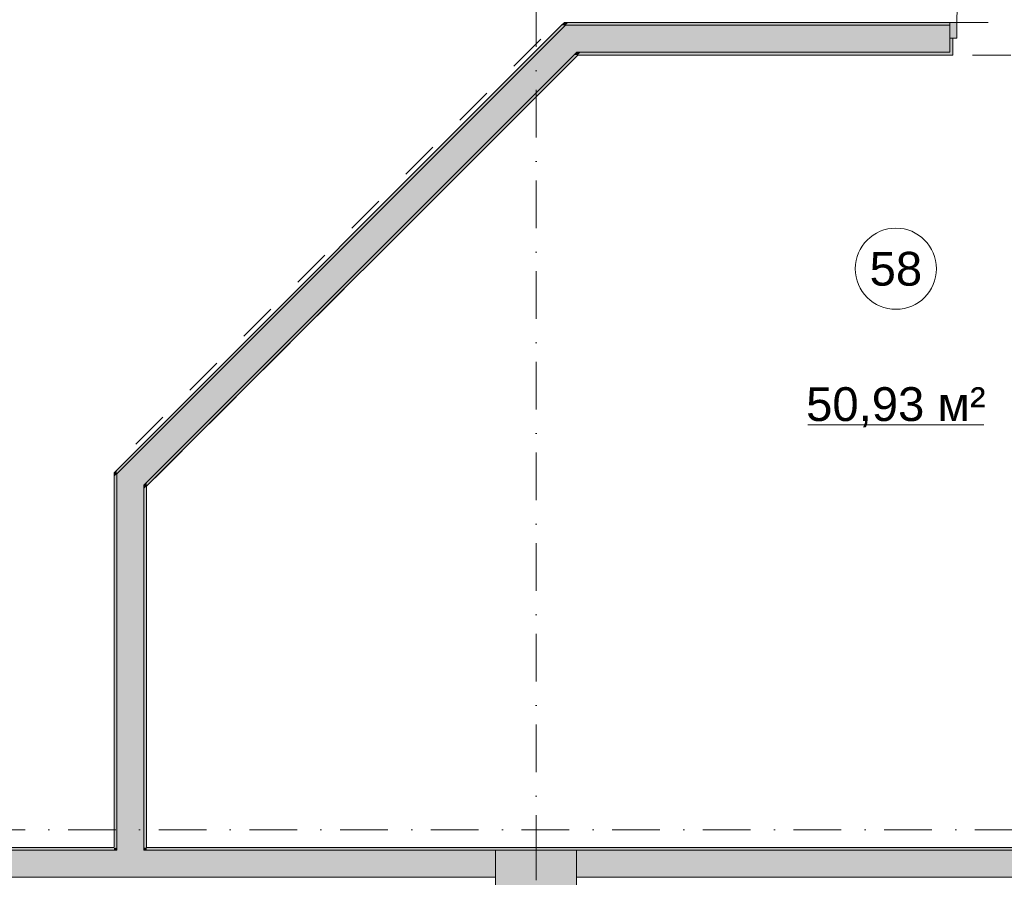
# Model space of a CAD drawing. Header units: millimetres. Extents: x -14761 to 157739, y -22400 to 107990.
# Tile 36 of 256: x 41182 to 48462, y 36100 to 42441. Entities that reach past the tile are written whole.
import ezdxf

# ---------------------------------------------------------------- set-up
doc = ezdxf.new("R2010")
doc.units = ezdxf.units.MM
doc.header["$MEASUREMENT"] = 0
doc.linetypes.add('Штриховая', pattern=[564.444447, 282.222223, -282.222223])
doc.linetypes.add('Штрихпунктирная', pattern=[670.277762, 352.777767, -176.388884, 0, -141.111112])
for name, color, linetype in [('Конструктив - Колонны', 7, 'Continuous'), ('Конструктив - Стены Блок 200 нов', 7, 'Continuous'), ('Элемент Модели - Зона', 7, 'Continuous'), ('Элемент Модели - Оси', 7, 'Continuous')]:
    doc.layers.add(name, color=color, linetype=linetype)
doc.styles.add('СГЕНЕРИР_СТИЛЬ_1', font='txt')

msp = doc.modelspace()

# ---------------------------------------------------------------- hatches: boundary and pattern name
at = {"layer": 'Конструктив - Колонны', "linetype": 'Continuous', "lineweight": 0, "true_color": 0x000000}
msp.add_hatch(color=18, dxfattribs=at).paths.add_polyline_path([(44700, 35700), (45300, 35700), (45300, 36300), (44700, 36300)])
at = {"layer": 'Конструктив - Стены Блок 200 нов', "linetype": 'Continuous', "lineweight": 0, "true_color": 0x000000}
for points in [[(41900.3, 39082.8), (45217.4, 42400), (45189.1, 42400), (41900.3, 39111.1)], [(45217.4, 42400), (45017.4, 42200), (45300.3, 42200)], [(45189.1, 42400), (45217.4, 42400), (45209.1, 42420)], [(45237.4, 42420), (45209.1, 42420), (45217.4, 42400)], [(45217.4, 42400), (48060.4, 42400), (48060.4, 42420), (45237.4, 42420)], [(45500.3, 42400), (45217.4, 42400), (45300.3, 42200)], [(45500.3, 42400), (45300.3, 42200), (48060.4, 42200), (48060.4, 42305), (48060.4, 42400)], [(48060.4, 42305), (48110.4, 42305), (48110.4, 42420), (48060.4, 42420)], [(48060.4, 42180), (48080.4, 42180), (48080.4, 42305), (48060.4, 42305), (48060.4, 42200)], [(42100.3, 39000), (45300.3, 42200), (45017.4, 42200), (42100.3, 39282.8)], [(42120.3, 38991.7), (45308.5, 42180), (45280.3, 42180), (42120.3, 39020)], [(45300.3, 42200), (45280.3, 42180), (45308.5, 42180)], [(45328.5, 42200), (45300.3, 42200), (45308.5, 42180)], [(45328.5, 42200), (45308.5, 42180), (48060.4, 42180), (48060.4, 42200)], [(42100.3, 39282.8), (41900.3, 39082.8), (42100.3, 39000)], [(41900.3, 39111.1), (41880.3, 39091.1), (41900.3, 39082.8)], [(41880.3, 39062.8), (41900.3, 39082.8), (41880.3, 39091.1)], [(41880.3, 39062.8), (41880.3, 36325), (41900.3, 36325), (41900.3, 39082.8)], [(41900.3, 38800), (42100.3, 39000), (41900.3, 39082.8)], [(42120.3, 39020), (42100.3, 39000), (42120.3, 38991.7)], [(41900.3, 38800), (41900.3, 36320), (42100.3, 36320), (42100.3, 39000)], [(42100.3, 38971.7), (42120.3, 38991.7), (42100.3, 39000)], [(42100.3, 38971.7), (42100.3, 36320), (42120.3, 36320), (42120.3, 38991.7)], [(38099.8, 36300), (41880.3, 36300), (41880.3, 36320), (38099.8, 36320)], [(38099.8, 36300), (38099.8, 36290), (38099.8, 36100), (41900.3, 36100), (41900.3, 36300)], [(41880.3, 36300), (41900.3, 36300), (41900.3, 36320), (41880.3, 36320)], [(41900.3, 36300), (42100.3, 36300), (42100.3, 36320), (41900.3, 36320)], [(41900.3, 36100), (42100.3, 36100), (42100.3, 36300), (41900.3, 36300)], [(42100.3, 36300), (42120.3, 36300), (42120.3, 36320), (42100.3, 36320)], [(42100.3, 36300), (42100.3, 36100), (44700, 36100), (44700, 36300)], [(42120.3, 36300), (51680.2, 36300), (51680.2, 36320), (42120.3, 36320)], [(45300, 36300), (45300, 36100), (51700.2, 36100), (51700.2, 36300)]]:
    msp.add_hatch(color=18, dxfattribs=at).paths.add_polyline_path(points)

# ---------------------------------------------------------------- linework, layer by layer
at = {"layer": 'Конструктив - Колонны', "color": 251, "linetype": 'Continuous', "lineweight": 5, "true_color": 0x575757}
msp.add_line((45000, 36080), (45000, 36380), dxfattribs=at)
at = {"layer": 'Конструктив - Колонны', "color": 251, "linetype": 'Continuous', "lineweight": 15, "true_color": 0x575757, "flags": 128}
msp.add_lwpolyline([(44700, 35700), (45300, 35700), (45300, 36300), (44700, 36300)], close=True, dxfattribs=at)
at = {"layer": 'Конструктив - Стены Блок 200 нов', "color": 251, "linetype": 'Continuous', "lineweight": 20, "true_color": 0x575757}
for p, q in [((45217.4, 42400), (45017.4, 42200)), ((45217.4, 42400), (45017.4, 42200)), ((45500.3, 42400), (45217.4, 42400)), ((48060.4, 42400), (45500.3, 42400)), ((48060.4, 42420), (48060.4, 42400)), ((48060.4, 42420), (48060.4, 42400)), ((48060.4, 42420), (48060.4, 42400)), ((48060.4, 42400), (48060.4, 42305)), ((48060.4, 42400), (48060.4, 42305)), ((48060.4, 42400), (48060.4, 42305)), ((48060.4, 42305), (48080.4, 42305)), ((48060.4, 42200), (48060.4, 42305)), ((48080.4, 42305), (48080.4, 42180)), ((48080.4, 42305), (48080.4, 42180)), ((45017.4, 42200), (42100.3, 39282.8)), ((42120.3, 39020), (45280.3, 42180)), ((45300.3, 42200), (45280.3, 42180)), ((45300.3, 42200), (45280.3, 42180)), ((45300.3, 42200), (48060.4, 42200)), ((48060.4, 42180), (48080.4, 42180)), ((48060.4, 42180), (48080.4, 42180)), ((42100.3, 39282.8), (41900.3, 39082.8)), ((42100.3, 39282.8), (41900.3, 39082.8)), ((41900.3, 39082.8), (41900.3, 38800)), ((42120.3, 39020), (42100.3, 39000)), ((42120.3, 39020), (42100.3, 39000)), ((42100.3, 36320), (42100.3, 39000)), ((41900.3, 38800), (41900.3, 36325)), ((41900.3, 36300), (38099.8, 36300)), ((41900.3, 36320), (41900.3, 36325)), ((41900.3, 36320), (41900.3, 36300)), ((41900.3, 36320), (41900.3, 36300)), ((42100.3, 36300), (42100.3, 36320)), ((42100.3, 36300), (42100.3, 36320)), ((44700, 36300), (42100.3, 36300)), ((51700.2, 36300), (45300, 36300)), ((38099.8, 36100), (41900.3, 36100)), ((41900.3, 36100), (42100.3, 36100)), ((42100.3, 36100), (44700, 36100)), ((45300, 36100), (51700.2, 36100))]:
    msp.add_line(p, q, dxfattribs=at)
at = {"layer": 'Конструктив - Стены Блок 200 нов', "color": 251, "linetype": 'Continuous', "lineweight": 5, "true_color": 0x575757}
for p, q in [((48110.4, 42420), (48060.4, 42420)), ((48060.4, 42420), (48060.4, 42305)), ((48110.4, 42305), (48110.4, 42420)), ((48060.4, 42305), (48110.4, 42305))]:
    msp.add_line(p, q, dxfattribs=at)
at = {"layer": 'Конструктив - Стены Блок 200 нов', "color": 251, "linetype": 'Continuous', "lineweight": 20, "true_color": 0x575757, "flags": 128}
for points in [[(45189.1, 42400), (41900.3, 39111.1)], [(45209.1, 42420), (45189.1, 42400)], [(48060.4, 42420), (45209.1, 42420)], [(42120.3, 38991.7), (45308.5, 42180)], [(45308.5, 42180), (48060.4, 42180)], [(41880.3, 39091.1), (41900.3, 39111.1)], [(41880.3, 39091.1), (41880.3, 36325)], [(42120.3, 36320), (42120.3, 38991.7)], [(41880.3, 36320), (38099.8, 36320)], [(51680.2, 36320), (42120.3, 36320)]]:
    msp.add_lwpolyline(points, dxfattribs=at)
at = {"layer": 'Конструктив - Стены Блок 200 нов', "color": 251, "linetype": 'Continuous', "lineweight": 5, "true_color": 0x575757}
msp.add_arc((49010.4, 42420), 900, 90, 180, dxfattribs=at)
at = {"layer": 'Элемент Модели - Зона', "color": 7, "linetype": 'Continuous', "lineweight": 15}
msp.add_line((47010, 39446.3), (48310.6, 39446.3), dxfattribs=at)
at = {"layer": 'Элемент Модели - Зона', "color": 7, "linetype": 'Штриховая', "lineweight": 15, "flags": 128}
for points in [[(36150, 44957.4), (36110, 44957.4), (36110, 36320), (41880.3, 36320), (41880.3, 39141.6), (45142.5, 42405.1), (45156.7, 42391), (45156.7, 42420), (63300, 42420), (63300, 42400), (77399.7, 42400), (77399.7, 42420), (114081.4, 42420), (117316.7, 39176.5), (117320.1, 38841.9), (117320.1, 36305), (117360, 36305), (117360, 34300), (117120, 34300), (117120, 35700), (116700, 35700), (116700, 36100), (108300, 36100), (108300, 35700), (107700, 35700), (107700, 36100), (99320, 36100), (99320, 26970), (107700, 26970), (107700, 27650), (108300, 27650), (108300, 26460), (112380, 26460), (112380, 27370), (112500, 27370), (112500, 21180.1), (117120, 21180.1), (117120, 26250), (116650, 26250), (116650, 27750), (117120, 27750), (117120, 32800), (117360, 32800), (117360, 20150.1), (117120, 20150.1), (117120, 20940.1), (99320, 20940.1), (99320, 14650.1), (117120, 14650.1), (117120, 17700.1), (116700.1, 17700.1), (116700.1, 18325.6), (117120, 18325.6), (117120, 18650.1), (117360, 18650.1), (117360, 18320.1), (120850, 18320.1), (120850, 37205.1), (120238.9, 37205.1), (120238.9, 45000), (125700, 45000), (125700, 45300), (126300, 45300), (126300, 45000), (141025, 45000), (141025, 45100), (140125, 45100), (140125, 47500), (132700, 47500), (132700, 53680), (130530, 53680), (130530, 54300), (129182.9, 54300), (126300, 54300), (126300, 53700), (125700, 53700), (125700, 54212.5), (124799.8, 54212.5), (117300, 54212.5), (117300, 53700), (116700, 53700), (116700, 54212.5), (108300, 54212.5), (108300, 53700), (107700, 53700), (107700, 54212.5), (99300, 54212.5), (99300, 53700), (98700, 53700), (98700, 54212.5), (90650, 54212.5), (90650, 53700), (90050, 53700), (89950, 53700), (89950, 48632.8), (77450.1, 48632.8), (77450.1, 53800), (77450.1, 61690), (77460.1, 61690), (77460.1, 67850), (74720, 67850), (74720, 59730), (73964.5, 59730), (73964.5, 54212), (72300.1, 54212), (72300.1, 53700), (71700.1, 53700), (71700.1, 54212), (63300, 54212), (63300, 53700), (62700, 53700), (62700, 54212), (61025, 54212), (61025, 46500), (61025, 45000), (54300, 45000), (54300, 44700), (53700, 44700), (53700, 45000), (45300, 45000), (45300, 44700), (44700, 44700), (44700, 45000), (36750, 45000), (36750, 44700), (36150, 44700)], [(51680.2, 36320), (51680.2, 42180), (45310.3, 42180), (42120.3, 38990.2), (42120.3, 36320)]]:
    msp.add_lwpolyline(points, close=True, dxfattribs=at)
at = {"layer": 'Элемент Модели - Зона', "color": 7, "linetype": 'Continuous', "lineweight": 15, "flags": 128}
msp.add_lwpolyline([(47960.3, 40599.9, 1), (47360.3, 40599.9, 1)], format="xyb", close=True, dxfattribs=at)
at = {"layer": 'Элемент Модели - Оси', "color": 7, "linetype": 'Штрихпунктирная', "lineweight": 15}
for p, q in [((45000, 92200), (45000, -1975)), ((-12760.6, 36450), (155650, 36450))]:
    msp.add_line(p, q, dxfattribs=at)

# ---------------------------------------------------------------- texts
at = {"layer": 'Элемент Модели - Зона', "color": 7, "lineweight": 15, "char_height": 250, "attachment_point": 5, "style": 'СГЕНЕРИР_СТИЛЬ_1'}
for s, insert in [('\\A1;{\\pqc;\\fArial|b0|i0|c204|p38;58}', (47660.3, 40597.8)), ('\\A1;{\\pqc;\\fArial|b0|i0|c204|p38;50,93 м²}', (47660.3, 39575.6))]:
    msp.add_mtext(s, dxfattribs=dict(at, insert=insert))

doc.saveas('drawing.dxf')
